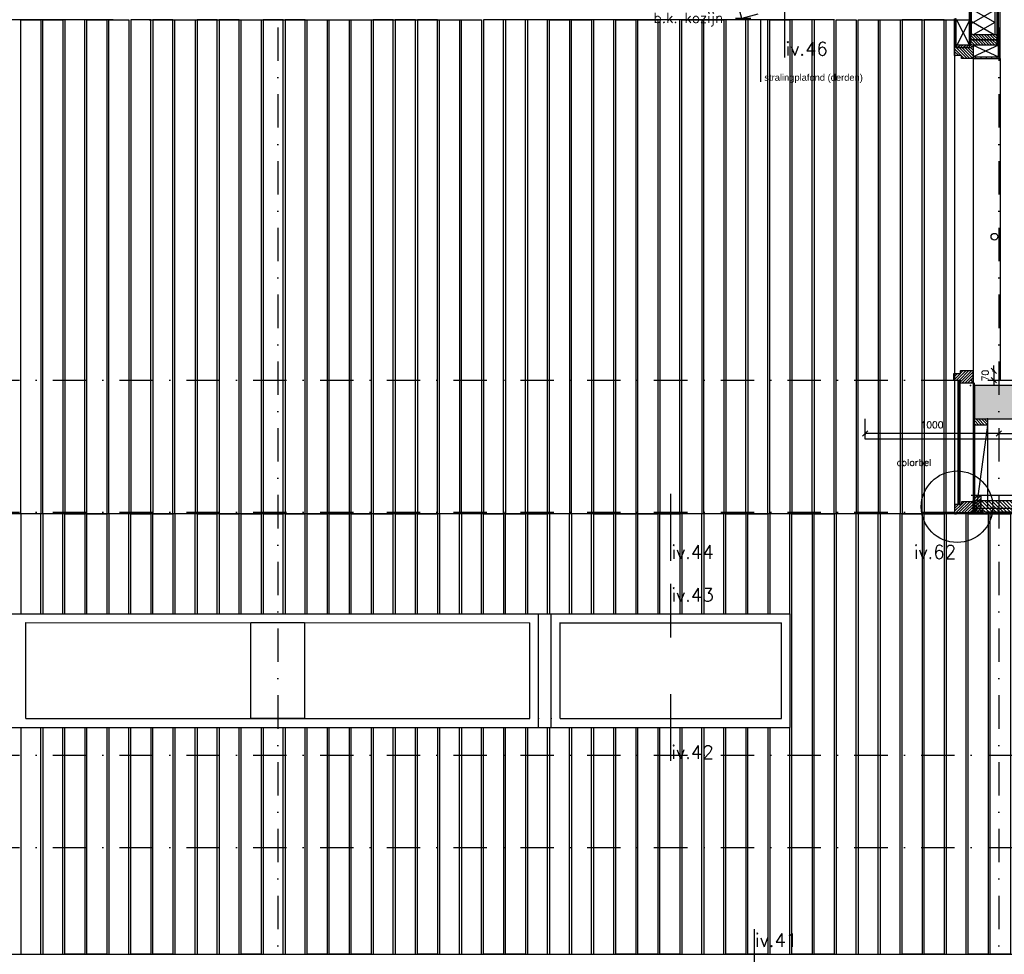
# Model space of a CAD drawing. Extents: x 0 to 317513, y 0 to 193913.
# Tile 70 of 105: x 202091 to 209463, y 153200 to 160199. Entities that reach past the tile are written whole.
import ezdxf

# ---------------------------------------------------------------- set-up
doc = ezdxf.new("R2010")
doc.units = 0
doc.header["$LTSCALE"] = 20
doc.header["$MEASUREMENT"] = 0
doc.header["$PDSIZE"] = -1
doc.linetypes.add('DASHDOT', pattern=[25, 12.5, -6.25, 0, -6.25])
doc.linetypes.add('DD1', pattern=[2.66667, 1.66667, -0.5, 0, -0.5])
doc.layers.get('0').update_dxf_attribs({"linetype": 'CONTINUOUS'})
doc.layers.get('DEFPOINTS').update_dxf_attribs({"linetype": 'CONTINUOUS'})
for name, color, linetype in [('_DETAILNUMMERS', 4, 'CONTINUOUS'), ('_DETAILNUMMERSTEKST', 4, 'CONTINUOUS'), ('A--01A1_ACEER', 1, 'CONTINUOUS'), ('A--A21--_F-23-', 9, 'CONTINUOUS'), ('A--A23--_F--3-', 9, 'CONTINUOUS'), ('A--A25--_F--3-', 9, 'CONTINUOUS'), ('A--A31--_F--3-', 9, 'CONTINUOUS'), ('A--A42--_F--3-', 9, 'CONTINUOUS'), ('A--A42--_F-23-', 9, 'CONTINUOUS'), ('A--L21--', 3, 'CONTINUOUS'), ('A--L21--_F-23-', 4, 'CONTINUOUS'), ('A--L22D1_BINNENWAND', 1, 'CONTINUOUS'), ('A--L22D2_BINNENWAND', 2, 'CONTINUOUS'), ('A--L22D3_BINNENWAND', 3, 'CONTINUOUS'), ('A--L23--', 7, 'CONTINUOUS'), ('A--L23--_F--3-', 7, 'CONTINUOUS'), ('A--L24A1_TRAPPEN', 1, 'CONTINUOUS'), ('A--L25--', 7, 'CONTINUOUS'), ('A--L25--_F-23-', 7, 'CONTINUOUS'), ('A--L28D1_KONSTRUKTIES', 1, 'CONTINUOUS'), ('A--L31--', 2, 'CONTINUOUS'), ('A--L31--_F--3-', 7, 'CONTINUOUS'), ('A--L31D1_BUITENKOZIJN', 1, 'CONTINUOUS'), ('A--L35D1_PLAFONDS', 1, 'CONTINUOUS'), ('A--L42--', 7, 'CONTINUOUS'), ('A--L42--_F--3-', 7, 'CONTINUOUS'), ('A--L42--_F-23-', 7, 'CONTINUOUS'), ('A--M$1A-_F123-', 1, 'CONTINUOUS'), ('A--M01A1_MAATVOERING', 1, 'CONTINUOUS'), ('A--M01B1_HOOGTE_MAATV', 1, 'CONTINUOUS'), ('A--T$1A-_F123_20', 1, 'CONTINUOUS'), ('A--T01A-25_TEKST', 2, 'CONTINUOUS'), ('A--T01B2_HOOGTE_MAATV', 2, 'CONTINUOUS'), ('A--T01B3_HOOGTE_MAATV', 3, 'CONTINUOUS'), ('KOZIJNEN', 2, 'CONTINUOUS'), ('RONDING', 8, 'CONTINUOUS'), ('STRAMIEN', 8, 'DD1'), ('X--LR---_CP', 7, 'CONTINUOUS')]:
    doc.layers.add(name, color=color, linetype=linetype)
doc.styles.add('EB1', font='ARIAL.TTF')
doc.styles.add('HIEMSTRA', font='romans.shx')
doc.styles.add('HOOGTEXT', font='ROMANS.shx', dxfattribs={"height": 2.5})
doc.dimstyles.get("Standard").update_dxf_attribs({"dimscale": 40, "dimtxt": 2.5, "dimasz": 2, "dimexe": 0.3, "dimexo": 0.3, "dimgap": 2, "dimtad": 1, "dimdec": 0, "dimzin": 0, "dimdsep": 46, "dimtxsty": 'HIEMSTRA', "dimblk1": 'OBLIQUE', "dimblk2": 'OBLIQUE', "dimsah": 1, "dimcen": 0.09, "dimdle": 0.3, "dimclrd": 1, "dimclre": 1, "dimclrt": 3, "dimadec": 0, "dimazin": 0, "dimtfac": 1, "dimtdec": 4, "dimtix": 1, "dimtmove": 2, "dimatfit": 3, "dimldrblk": 'OBLIQUE', "dimfxl": 0, "dimtvp": 625, "dimtolj": 1, "dimtzin": 0, "dimarcsym": 0})

# ---------------------------------------------------------------- blocks, each defined once
blk = doc.blocks.new('*U819')
at = {"layer": 'A--L23--_F--3-', "color": 2, "linetype": 'Continuous'}
blk.add_lwpolyline([(0, 0), (0, -20), (-4409.2, -20), (-4409.2, 0)], dxfattribs=at)
blk = doc.blocks.new('*U802')
at = {"layer": 'A--A42--_F--3-', "linetype": 'Continuous'}
h = blk.add_hatch(dxfattribs=at)
h.set_pattern_fill('ALFALINE', color=256, scale=40, angle=45, style=0)
h.set_pattern_definition([(90, (-216981.59, -156505.57), (-40, 7e-15), [])])
h.paths.add_polyline_path([(0, 0), (0, -6.3), (-7761.4, -6.3), (-7761.4, 0), (-7761.4, 6.2), (0, 6.2)])
at = {"layer": 'A--L42--_F--3-', "color": 3, "linetype": 'Continuous'}
for points in [[(0, 0), (0, 6.2), (-7761.4, 6.2), (-7761.4, 0)], [(0, 0), (0, -6.3), (-7761.4, -6.3), (-7761.4, 0)], [(0, 0), (0, -6.3), (-7761.4, -6.3), (-7761.4, 0)], [(0, 0), (0, -6.3), (-7761.4, -6.3), (-7761.4, 0)]]:
    blk.add_lwpolyline(points, dxfattribs=at)
blk = doc.blocks.new('Q020283-')
at = {"layer": 'A--A25--_F--3-'}
h = blk.add_hatch(dxfattribs=at)
h.set_pattern_fill('ALFALINE', color=256, scale=15, style=0, pattern_type=2)
h.set_pattern_definition([(45, (0, 0), (-10.6066, 10.6066), [])])
h.paths.add_polyline_path([(0, 0), (0, 96), (46, 96), (46, 0)])
at = {"layer": 'A--L25--_F-23-', "color": 2, "linetype": 'Continuous'}
blk.add_lwpolyline([(0, 0), (0, 96), (46, 96), (46, 0)], close=True, dxfattribs=at)
at = {"layer": 'X--LR---_CP'}
for p in [(0, 0), (0, 0), (46, 0)]:
    blk.add_point(p, dxfattribs=at)
blk = doc.blocks.new('HOOGTEP')
at = {"layer": 'A--M01A1_MAATVOERING'}
for p, q in [((0, 0), (0.62, 2.33)), ((0.62, 2.33), (8.79, 2.33)), ((-2.41, 0.65), (0, 0))]:
    blk.add_line(p, q, dxfattribs=at)
at = {"layer": 'A--M01B1_HOOGTE_MAATV'}
blk.add_line((-1.38, 0), (0.91, 0), dxfattribs=at)
at = {"layer": 'A--T01B2_HOOGTE_MAATV', "style": 'HOOGTEXT', "flags": 4}
blk.add_attdef('TEKST', (1.84, -0.67), '', height=1.5, dxfattribs=at)
at = {"layer": 'A--T01B3_HOOGTE_MAATV', "style": 'HOOGTEXT', "flags": 4}
blk.add_attdef('HOOGTE', (1.67, 3.82), '', height=1.75, dxfattribs=at)
blk = doc.blocks.new('_OBLIQUE')
at = {"color": 0, "linetype": 'ByBlock'}
blk.add_line((-0.5, -0.5), (0.5, 0.5), dxfattribs=at)
blk = doc.blocks.new('*D479')
at = {"layer": 'A--M$1A-_F123-', "color": 1, "lineweight": -2}
for p, q in [((208422.3, 157112.1), (208422.3, 157094.1)), ((209422.3, 157112.1), (209422.3, 157094.1)), ((209428.3, 157100.1), (208416.3, 157100.1))]:
    blk.add_line(p, q, dxfattribs=at)
at = {"layer": 'DEFPOINTS', "color": 0}
for p in [(208422.3, 157118.1), (209422.3, 157118.1), (208422.3, 157100.1)]:
    blk.add_point(p, dxfattribs=at)
at = {"layer": 'A--M$1A-_F123-', "color": 1, "lineweight": -2, "xscale": 40, "yscale": 40, "zscale": 40, "rotation": 180}
blk.add_blockref('_OBLIQUE', (208422.3, 157100.1), dxfattribs=at)
at = {"layer": 'A--M$1A-_F123-', "color": 1, "lineweight": -2, "xscale": 40, "yscale": 40, "zscale": 40}
blk.add_blockref('_OBLIQUE', (209422.3, 157100.1), dxfattribs=at)
at = {"layer": 'A--M$1A-_F123-', "color": 2, "insert": (208922.3, 157165.1), "char_height": 50, "attachment_point": 5, "style": 'HIEMSTRA'}
blk.add_mtext('\\A1;1000', dxfattribs=at)
blk = doc.blocks.new('*D480')
at = {"layer": 'A--M$1A-_F123-', "color": 1, "lineweight": -2}
for p, q in [((209422.3, 157112.1), (209422.3, 157094.1)), ((210422.3, 157112.1), (210422.3, 157094.1)), ((209416.3, 157100.1), (210428.3, 157100.1))]:
    blk.add_line(p, q, dxfattribs=at)
at = {"layer": 'DEFPOINTS', "color": 0}
for p in [(209422.3, 157118.1), (210422.3, 157118.1), (210422.3, 157100.1)]:
    blk.add_point(p, dxfattribs=at)
at = {"layer": 'A--M$1A-_F123-', "color": 1, "lineweight": -2, "xscale": 40, "yscale": 40, "zscale": 40, "rotation": 180}
blk.add_blockref('_OBLIQUE', (209422.3, 157100.1), dxfattribs=at)
at = {"layer": 'A--M$1A-_F123-', "color": 1, "lineweight": -2, "xscale": 40, "yscale": 40, "zscale": 40}
blk.add_blockref('_OBLIQUE', (210422.3, 157100.1), dxfattribs=at)
at = {"layer": 'A--M$1A-_F123-', "color": 2, "insert": (209922.3, 157165.1), "char_height": 50, "attachment_point": 5, "style": 'HIEMSTRA'}
blk.add_mtext('\\A1;1000', dxfattribs=at)
blk = doc.blocks.new('*U750')
at = {"layer": 'A--A42--_F-23-', "linetype": 'Continuous'}
h = blk.add_hatch(dxfattribs=at)
h.set_pattern_fill('ALFALINE', color=256, scale=40, style=0)
h.set_pattern_definition([(45, (-209414.277, -160008.877), (-28.284271, 28.284271), [])])
h.paths.add_polyline_path([(0, 0), (-5, 0), (-5, 4808.8), (0, 4808.8), (5, 4808.8), (5, 0)])
at = {"layer": 'A--L42--_F-23-', "color": 2, "linetype": 'Continuous'}
for points in [[(0, 0), (-5, 0), (-5, 4808.8), (0, 4808.8)], [(0, 0), (5, 0), (5, 4808.8), (0, 4808.8)]]:
    blk.add_lwpolyline(points, dxfattribs=at)
blk = doc.blocks.new('*U749')
at = {"layer": 'A--A42--_F-23-', "linetype": 'Continuous'}
h = blk.add_hatch(dxfattribs=at)
h.set_pattern_fill('ALFALINE', color=256, scale=40, style=0)
h.set_pattern_definition([(45, (-209208.322, -160008.877), (-28.284271, 28.284271), [])])
h.paths.add_polyline_path([(0, 0), (-5, 0), (-5, 4810.8), (0, 4810.8), (5, 4810.8), (5, 0)])
at = {"layer": 'A--L42--_F-23-', "color": 2, "linetype": 'Continuous'}
for points in [[(0, 0), (-5, 0), (-5, 4810.8), (0, 4810.8)], [(0, 0), (5, 0), (5, 4810.8), (0, 4810.8)]]:
    blk.add_lwpolyline(points, dxfattribs=at)
blk = doc.blocks.new('NH40_196')
at = {"layer": 'A--A25--_F--3-'}
h = blk.add_hatch(dxfattribs=at)
h.set_pattern_fill('ALFALINE', color=256, scale=15, style=0, pattern_type=2)
h.set_pattern_definition([(45, (-6, 0), (-10.6066, 10.6066), [])])
h.paths.add_polyline_path([(0, 0), (0, 196), (40, 196), (40, 0)])
at = {"layer": 'A--L25--_F-23-', "color": 2, "linetype": 'Continuous'}
blk.add_lwpolyline([(0, 0), (0, 196), (40, 196), (40, 0)], close=True, dxfattribs=at)
at = {"layer": 'X--LR---_CP'}
for p in [(0, 0), (0, 0), (40, 0)]:
    blk.add_point(p, dxfattribs=at)
blk = doc.blocks.new('*U748')
at = {"layer": 'A--A42--_F--3-', "linetype": 'Continuous'}
h = blk.add_hatch(dxfattribs=at)
h.set_pattern_fill('ALFALINE', color=256, scale=40, angle=45, style=0)
h.set_pattern_definition([(90, (-209425.527, -159915.57), (-40, 7e-15), [])])
h.paths.add_polyline_path([(0, 0), (6.2, -6.2), (6.2, 3936.2), (0, 3936.2), (-6.2, 3936.2), (-6.2, 6.2)])
at = {"layer": 'A--L42--_F--3-', "color": 3, "linetype": 'Continuous'}
for points in [[(-6.2, 6.2), (-6.2, 6.2), (-6.2, 3936.2), (0, 3936.2)], [(6.2, -6.2), (6.2, -6.2), (6.2, 3936.2), (0, 3936.2)], [(6.2, -6.2), (6.2, -6.2), (6.2, 3936.2), (0, 3936.2)], [(6.2, -6.2), (6.2, -6.2), (6.2, 3936.2), (0, 3936.2)]]:
    blk.add_lwpolyline(points, dxfattribs=at)
blk = doc.blocks.new('*U747')
at = {"layer": 'A--A42--_F--3-', "linetype": 'Continuous'}
h = blk.add_hatch(dxfattribs=at)
h.set_pattern_fill('ALFALINE', color=256, scale=40, angle=45, style=0)
h.set_pattern_definition([(90, (-209230.18, -159915.57), (-40, 7e-15), [])])
h.paths.add_polyline_path([(0, 0), (0, 6.2), (189.1, 6.2), (195.3, 0), (201.6, -6.2), (0, -6.2)])
at = {"layer": 'A--L42--_F--3-', "color": 3, "linetype": 'Continuous'}
for points in [[(0, 0), (0, 6.2), (189.1, 6.2), (189.1, 6.2)], [(0, 0), (0, 6.2), (189.1, 6.2), (189.1, 6.2)], [(0, 0), (0, 6.2), (189.1, 6.2), (189.1, 6.2)], [(0, 0), (0, -6.2), (201.6, -6.2), (201.6, -6.2)]]:
    blk.add_lwpolyline(points, dxfattribs=at)
blk = doc.blocks.new('*U746')
at = {"layer": 'A--A42--_F--3-', "linetype": 'Continuous'}
h = blk.add_hatch(dxfattribs=at)
h.set_pattern_fill('ALFALINE', color=256, scale=40, angle=45, style=0)
h.set_pattern_definition([(90, (-209097.43, -159999.32), (-40, 7e-15), [])])
h.paths.add_polyline_path([(0, 0), (-6.2, 0), (-6.2, 206.3), (0, 206.3), (6.2, 206.3), (6.2, 0)])
at = {"layer": 'A--L42--_F--3-', "color": 3, "linetype": 'Continuous'}
for points in [[(0, 0), (-6.2, 0), (-6.2, 206.3), (0, 206.3)], [(0, 0), (-6.2, 0), (-6.2, 206.3), (0, 206.3)], [(0, 0), (-6.2, 0), (-6.2, 206.3), (0, 206.3)], [(0, 0), (6.2, 0), (6.2, 206.3), (0, 206.3)]]:
    blk.add_lwpolyline(points, dxfattribs=at)
blk = doc.blocks.new('*U727')
at = {"layer": 'A--A42--_F--3-', "linetype": 'Continuous'}
h = blk.add_hatch(dxfattribs=at)
h.set_pattern_fill('ALFALINE', color=256, scale=4, angle=225, style=0)
h.set_pattern_definition([(270, (0, 0), (4, -9e-16), [])])
h.paths.add_polyline_path([(0, 0), (-7.5, 0), (-7.5, 932), (0, 932), (7.5, 932), (7.5, 0)])
at = {"layer": 'A--L42--_F--3-', "color": 3, "linetype": 'Continuous'}
for points in [[(0, 0), (-7.5, 0), (-7.5, 932), (0, 932)], [(0, 0), (7.5, 0), (7.5, 932), (0, 932)]]:
    blk.add_lwpolyline(points, dxfattribs=at)
blk = doc.blocks.new('*D421')
at = {"layer": 'A--M$1A-_F123-', "color": 1, "lineweight": -2}
for p, q in [((209374, 157569.3), (209391.9, 157569.3)), ((209385.9, 157569.3), (209385.9, 157609.3)), ((209385.9, 157569.3), (209385.9, 157499.3)), ((209374, 157499.3), (209391.9, 157499.3)), ((209385.9, 157499.3), (209385.9, 157459.3))]:
    blk.add_line(p, q, dxfattribs=at)
at = {"layer": 'DEFPOINTS', "color": 0}
for p in [(209368, 157569.3), (209368, 157499.3), (209385.9, 157499.3)]:
    blk.add_point(p, dxfattribs=at)
at = {"layer": 'A--M$1A-_F123-', "color": 1, "lineweight": -2, "xscale": 40, "yscale": 40, "zscale": 40}
for p, rotation in [((209385.9, 157569.3), 270), ((209385.9, 157499.3), 90)]:
    blk.add_blockref('_OBLIQUE', p, dxfattribs=dict(at, rotation=rotation))
at = {"layer": 'A--M$1A-_F123-', "color": 2, "insert": (209320.9, 157534.3), "char_height": 50, "attachment_point": 5, "rotation": 90, "style": 'HIEMSTRA'}
blk.add_mtext('\\A1;70', dxfattribs=at)

msp = doc.modelspace()

# ---------------------------------------------------------------- hatches: boundary and pattern name
at = {"layer": 'A--01A1_ACEER', "linetype": 'Continuous'}
h = msp.add_hatch(dxfattribs=at)
h.set_pattern_fill('ANSI31', color=256, scale=150, style=0)
h.set_pattern_definition([(135, (375924.08, 61903.424), (13.2582521, 13.2582521), [])])
h.paths.add_polyline_path([(216981.6, 156499.3), (209230.2, 156499.3), (209230.2, 156599.3), (216981.6, 156599.3)])
at = {"layer": 'A--A21--_F-23-'}
h = msp.add_hatch(dxfattribs=at)
h.set_pattern_fill('ALFAISO', color=256, scale=80, angle=270, style=0, pattern_type=2)
h.set_pattern_definition([(150, (321630.194, 264518.205), (-40, -69.282032), []), (210, (321630.194, 264518.205), (40, -69.282032), [])])
h.paths.add_polyline_path([(209213.8, 160088.9), (209393.8, 160088.9), (209393.8, 160955.2), (209213.8, 160955.2)])
at = {"layer": 'A--A23--_F--3-'}
h = msp.add_hatch(dxfattribs=at)
h.set_pattern_fill('ALFABET', color=256, scale=20, angle=1, style=0, pattern_type=2)
h.set_pattern_definition([(46, (155667.74, 61703.42), (-86.32078, 83.359), []), (51, (155667.74, 61703.42), (143.64922, -10.04493), [15, -165]), (356, (155667.74, 61703.42), (-30.37155, 149.9312), [12, -132]), (101.4514, (155679.71, 61702.59), (113.27778, 139.88618), [12.74804, -140.22842]), (47.1842, (155667.04, 61743.42), (213.99344, -29.37358), [22.5, -247.5]), (97.6356, (155684.88, 61740.97), (183.50393, 198.05632), [19.12206, -210.3426]), (352.1842, (155667.04, 61743.42), (183.50378, 198.05647), [18, -198]), (22, (155687.21, 61733.77), (120.76856, -78.42802), [15, -165]), (327, (155687.21, 61733.77), (46.12453, 145.8572), [12, -132]), (72.4514, (155697.28, 61727.23), (166.89315, 67.42906), [12.74804, -140.22842]), (38.5, (155667.74, 61703.424), (1.26964, 66.611074), [0, -130.4, 0, -134, 0, -132.5]), (8.5, (155667.74, 61703.424), (51.229207, 79.788568), [0, -76.4, 0, -127.4, 0, -50.5]), (328.5, (155623.15, 61702.645), (106.826954, -2.64699), [0, -50, 0, -156, 0, -207]), (318.5, (155603.15, 61702.3), (116.270055, 22.05355), [0, -65, 0, -103.6, 0, -147]), (318.5, (155603.15, 61702.3), (116.270055, 22.05355), [0, -65, 0, -103.6, 0, -147])])
h.paths.add_polyline_path([(209240.2, 157209.3), (234483.3, 157209.3), (234483.2, 157459.3), (209240.2, 157459.3)])
at = {"layer": 'A--A25--_F--3-'}
h = msp.add_hatch(dxfattribs=at)
h.set_pattern_fill('ALFALINE', color=256, scale=15, angle=-90, style=0, pattern_type=2)
h.set_pattern_definition([(225, (209215.179, 160431.322), (-10.6066, 10.6066), [])])
h.paths.add_polyline_path([(209202.7, 160008.9), (209106.2, 160008.9), (209106.2, 159990.3), (209202.7, 159990.3)])
h = msp.add_hatch(dxfattribs=at)
h.set_pattern_fill('ALFALINE', color=256, scale=15, angle=-90, style=0, pattern_type=2)
h.set_pattern_definition([(45, (215845.412, 156861.822), (10.606602, -10.606602), [])])
h.paths.add_polyline_path([(209240.2, 156511.8), (209299.2, 156511.8), (209299.2, 156539.8), (209240.2, 156539.8)])
at = {"layer": 'A--A31--_F--3-'}
h = msp.add_hatch(dxfattribs=at)
h.set_pattern_fill('ALFALINE', color=256, scale=15, style=0, pattern_type=2)
h.set_pattern_definition([(135, (209230.179, 160394.322), (10.6066, 10.6066), [])])
h.paths.add_polyline_path([(209093.3, 159930.3), (209091.2, 159932.4), (209091.2, 159990.3), (209091.2, 159999.3), (209106.2, 159999.3), (209106.2, 159990.3), (209215.2, 159990.3), (209215.2, 159999.3), (209230.2, 159999.3), (209230.2, 159926.3), (209230.2, 159910.3), (209229.2, 159909.3), (209143.2, 159909.3), (209142.2, 159910.3), (209142.2, 159918.3), (209142.2, 159929.6), (209141.5, 159930.3)])
h = msp.add_hatch(dxfattribs=at)
h.set_pattern_fill('ALFALINE', color=256, scale=15, style=0, pattern_type=2)
h.set_pattern_definition([(225, (209221.179, 158655.322), (10.6066, -10.6066), [])])
h.paths.add_polyline_path([(209084.3, 157548.3), (209082.2, 157546.2), (209082.2, 157500.3), (209091.1, 157500.3), (209097.6, 157500.3), (209114.3, 157500.3), (209133.2, 157500.3), (209133.2, 157479.3), (209231.2, 157479.3), (209231.2, 157552.3), (209231.2, 157568.3), (209230.2, 157569.3), (209134.2, 157569.3), (209133.2, 157568.3), (209133.2, 157560.3), (209133.2, 157549), (209132.5, 157548.3)])
h = msp.add_hatch(dxfattribs=at)
h.set_pattern_fill('ALFALINE', color=256, scale=15, style=0, pattern_type=2)
h.set_pattern_definition([(225, (209230.179, 157675.322), (10.6066, -10.6066), [])])
h.paths.add_polyline_path([(209093.3, 156568.3), (209091.2, 156566.2), (209091.2, 156508.3), (209091.2, 156499.3), (209106.2, 156499.3), (209106.2, 156508.3), (209225.2, 156508.3), (209225.2, 156499.3), (209240.2, 156499.3), (209240.2, 156572.3), (209240.2, 156588.3), (209239.2, 156589.3), (209143.2, 156589.3), (209142.2, 156588.3), (209142.2, 156580.3), (209142.2, 156569), (209141.5, 156568.3)])

# ---------------------------------------------------------------- linework, layer by layer
at = {"layer": '_DETAILNUMMERS'}
for p, q in [((207818.2, 160416.6), (207818.2, 159915.6)), ((206963.5, 156647.6), (206963.5, 156146.6)), ((206963.5, 155974.7), (206963.5, 155573.7)), ((206963.2, 155149.4), (206963.2, 154648.4)), ((207589.1, 153389.7), (207589.1, 152988.7))]:
    msp.add_line(p, q, dxfattribs=at)
msp.add_circle((209109.2, 156552), 267.8, dxfattribs=at)
at = {"layer": 'A--01A1_ACEER'}
for p, q in [((209091.2, 160199.3), (209091.2, 156543.1)), ((209203.3, 160193.8), (209106.2, 160004.1)), ((209107.3, 160193.8), (209202.7, 160008.9)), ((209419.3, 160008.9), (209230.2, 159921.8)), ((209230.2, 160008.9), (209419.3, 159921.8)), ((209230.2, 159915.1), (209230.2, 156587.3)), ((209431.8, 159909.3), (209431.8, 157499.3))]:
    msp.add_line(p, q, dxfattribs=at)
msp.add_lwpolyline([(209230.2, 159921.8), (209419.3, 159921.8), (209419.3, 160008.9), (209230.2, 160008.9)], close=True, dxfattribs=at)
at = {"layer": 'A--L21--'}
msp.add_lwpolyline([(209213.8, 160088.9), (209393.8, 160088.9), (209393.8, 160955.2), (209213.8, 160955.2)], close=True, dxfattribs=at)
at = {"layer": 'A--L21--_F-23-', "linetype": 'Continuous'}
msp.add_lwpolyline([(209240.2, 157209.3), (234483.3, 157209.3), (234483.2, 157459.3), (209240.2, 157459.3)], close=True, dxfattribs=at)
at = {"layer": 'A--L22D1_BINNENWAND'}
for p, q in [((209028.3, 160199.3), (209197.6, 160199.3)), ((209028.3, 156499.3), (209028.3, 160199.3)), ((209178.3, 156499.3), (209028.3, 156499.3))]:
    msp.add_line(p, q, dxfattribs=at)
for points in [[(202098.3, 160199.3), (202248.3, 160199.3), (202248.3, 156499.3), (202098.3, 156499.3)], [(202263.3, 160199.3), (202413.3, 160199.3), (202413.3, 156499.3), (202263.3, 156499.3)], [(202578.3, 160199.3), (202428.3, 160199.3), (202428.3, 156499.3), (202578.3, 156499.3)], [(202593.3, 160199.3), (202743.3, 160199.3), (202743.3, 156499.3), (202593.3, 156499.3)], [(202758.3, 160199.3), (202908.3, 160199.3), (202908.3, 156499.3), (202758.3, 156499.3)], [(203073.3, 160199.3), (202923.3, 160199.3), (202923.3, 156499.3), (203073.3, 156499.3)], [(203238.3, 160199.3), (203088.3, 160199.3), (203088.3, 156499.3), (203238.3, 156499.3)], [(203253.3, 160199.3), (203403.3, 160199.3), (203403.3, 156499.3), (203253.3, 156499.3)], [(203568.3, 160199.3), (203418.3, 160199.3), (203418.3, 156499.3), (203568.3, 156499.3)], [(203733.3, 160199.3), (203583.3, 160199.3), (203583.3, 156499.3), (203733.3, 156499.3)], [(203748.3, 160199.3), (203898.3, 160199.3), (203898.3, 156499.3), (203748.3, 156499.3)], [(204063.3, 160199.3), (203913.3, 160199.3), (203913.3, 156499.3), (204063.3, 156499.3)], [(204228.3, 160199.3), (204078.3, 160199.3), (204078.3, 156499.3), (204228.3, 156499.3)], [(204243.3, 160199.3), (204393.3, 160199.3), (204393.3, 156499.3), (204243.3, 156499.3)], [(204408.3, 160199.3), (204558.3, 160199.3), (204558.3, 156499.3), (204408.3, 156499.3)], [(204573.3, 160199.3), (204723.3, 160199.3), (204723.3, 156499.3), (204573.3, 156499.3)], [(204888.3, 160199.3), (204738.3, 160199.3), (204738.3, 156499.3), (204888.3, 156499.3)], [(205053.3, 160199.3), (204903.3, 160199.3), (204903.3, 156499.3), (205053.3, 156499.3)], [(205218.3, 160199.3), (205068.3, 160199.3), (205068.3, 156499.3), (205218.3, 156499.3)], [(205233.3, 160199.3), (205383.3, 160199.3), (205383.3, 156499.3), (205233.3, 156499.3)], [(205398.3, 160199.3), (205548.3, 160199.3), (205548.3, 156499.3), (205398.3, 156499.3)], [(205713.3, 160199.3), (205563.3, 160199.3), (205563.3, 156499.3), (205713.3, 156499.3)], [(205878.3, 160199.3), (205728.3, 160199.3), (205728.3, 156499.3), (205878.3, 156499.3)], [(206043.3, 160199.3), (205893.3, 160199.3), (205893.3, 156499.3), (206043.3, 156499.3)], [(206058.3, 160199.3), (206208.3, 160199.3), (206208.3, 156499.3), (206058.3, 156499.3)], [(206223.3, 160199.3), (206373.3, 160199.3), (206373.3, 156499.3), (206223.3, 156499.3)], [(206538.3, 160199.3), (206388.3, 160199.3), (206388.3, 156499.3), (206538.3, 156499.3)], [(206553.3, 160199.3), (206703.3, 160199.3), (206703.3, 156499.3), (206553.3, 156499.3)], [(206718.3, 160199.3), (206868.3, 160199.3), (206868.3, 156499.3), (206718.3, 156499.3)], [(207033.3, 160199.3), (206883.3, 160199.3), (206883.3, 156499.3), (207033.3, 156499.3)], [(207048.3, 160199.3), (207198.3, 160199.3), (207198.3, 156499.3), (207048.3, 156499.3)], [(207213.3, 160199.3), (207363.3, 160199.3), (207363.3, 156499.3), (207213.3, 156499.3)], [(207528.3, 160199.3), (207378.3, 160199.3), (207378.3, 156499.3), (207528.3, 156499.3)], [(207693.3, 160199.3), (207543.3, 160199.3), (207543.3, 156499.3), (207693.3, 156499.3)], [(207708.3, 160199.3), (207858.3, 160199.3), (207858.3, 156499.3), (207708.3, 156499.3)], [(208023.3, 160199.3), (207873.3, 160199.3), (207873.3, 156499.3), (208023.3, 156499.3)], [(208188.3, 160199.3), (208038.3, 160199.3), (208038.3, 156499.3), (208188.3, 156499.3)], [(208203.3, 160199.3), (208353.3, 160199.3), (208353.3, 156499.3), (208203.3, 156499.3)], [(208368.3, 160199.3), (208518.3, 160199.3), (208518.3, 156499.3), (208368.3, 156499.3)], [(208533.3, 160199.3), (208683.3, 160199.3), (208683.3, 156499.3), (208533.3, 156499.3)], [(208848.3, 160199.3), (208698.3, 160199.3), (208698.3, 156499.3), (208848.3, 156499.3)], [(209013.3, 160199.3), (208863.3, 160199.3), (208863.3, 156499.3), (209013.3, 156499.3)], [(208188.3, 153200.7), (208038.3, 153200.7), (208038.3, 156499.3), (208188.3, 156499.3)], [(208203.3, 153200.7), (208353.3, 153200.7), (208353.3, 156499.3), (208203.3, 156499.3)], [(208368.3, 153200.7), (208518.3, 153200.7), (208518.3, 156499.3), (208368.3, 156499.3)], [(208533.3, 153200.7), (208683.3, 153200.7), (208683.3, 156499.3), (208533.3, 156499.3)], [(208848.3, 153200.7), (208698.3, 153200.7), (208698.3, 156499.3), (208848.3, 156499.3)], [(209013.3, 153200.7), (208863.3, 153200.7), (208863.3, 156499.3), (209013.3, 156499.3)], [(209028.3, 153200.7), (209178.3, 153200.7), (209178.3, 156499.3), (209028.3, 156499.3)], [(209343.3, 153200.7), (209193.3, 153200.7), (209193.3, 156499.3), (209343.3, 156499.3)], [(209508.3, 153200.7), (209358.3, 153200.7), (209358.3, 156499.3), (209508.3, 156499.3)]]:
    msp.add_lwpolyline(points, close=True, dxfattribs=at)
for points in [[(202248.3, 155751.3), (202248.3, 156499.3), (202098.3, 156499.3), (202098.3, 155751.3)], [(202413.3, 155751.2), (202413.3, 156499.3), (202263.3, 156499.3), (202263.3, 155751.2)], [(202428.3, 155751.2), (202428.3, 156499.3), (202578.3, 156499.3), (202578.3, 155751.2)], [(202593.3, 155751.2), (202593.3, 156499.3), (202743.3, 156499.3), (202743.3, 155751.1)], [(202908.3, 155751.1), (202908.3, 156499.3), (202758.3, 156499.3), (202758.3, 155751.1)], [(202923.3, 155751.1), (202923.3, 156499.3), (203073.3, 156499.3), (203073.3, 155751.1)], [(203088.3, 155751.1), (203088.3, 156499.3), (203238.3, 156499.3), (203238.3, 155751)], [(203403.3, 155751), (203403.3, 156499.3), (203253.3, 156499.3), (203253.3, 155751)], [(203568.3, 155751), (203568.3, 156499.3), (203418.3, 156499.3), (203418.3, 155751)], [(203733.3, 155750.9), (203733.3, 156499.3), (203583.3, 156499.3), (203583.3, 155751)], [(203748.3, 155750.9), (203748.3, 156499.3), (203898.3, 156499.3), (203898.3, 155750.9)], [(204063.3, 155750.9), (204063.3, 156499.3), (203913.3, 156499.3), (203913.3, 155750.9)], [(204228.3, 155750.8), (204228.3, 156499.3), (204078.3, 156499.3), (204078.3, 155750.9)], [(204243.3, 155750.8), (204243.3, 156499.3), (204393.3, 156499.3), (204393.3, 155750.8)], [(204408.3, 155750.8), (204408.3, 156499.3), (204558.3, 156499.3), (204558.3, 155750.8)], [(204573.3, 155750.8), (204573.3, 156499.3), (204723.3, 156499.3), (204723.3, 155750.7)], [(204888.3, 155750.7), (204888.3, 156499.3), (204738.3, 156499.3), (204738.3, 155750.7)], [(205053.3, 155750.7), (205053.3, 156499.3), (204903.3, 156499.3), (204903.3, 155750.7)], [(205068.3, 155750.6), (205068.3, 156499.3), (205218.3, 156499.3), (205218.3, 155750.6)], [(205383.3, 155750.6), (205383.3, 156499.3), (205233.3, 156499.3), (205233.3, 155750.6)], [(205548.3, 155750.5), (205548.3, 156499.3), (205398.3, 156499.3), (205398.3, 155750.6)], [(205563.3, 155750.5), (205563.3, 156499.3), (205713.3, 156499.3), (205713.3, 155750.5)], [(205728.3, 155750.5), (205728.3, 156499.3), (205878.3, 156499.3), (205878.3, 155750.5)], [(206043.3, 155750.4), (206043.3, 156499.3), (205893.3, 156499.3), (205893.3, 155750.5)], [(206208.3, 155750.4), (206208.3, 156499.3), (206058.3, 156499.3), (206058.3, 155750.4)], [(206373.3, 155750.4), (206373.3, 156499.3), (206223.3, 156499.3), (206223.3, 155750.4)], [(206538.3, 155750.3), (206538.3, 156499.3), (206388.3, 156499.3), (206388.3, 155750.4)], [(206553.3, 155750.3), (206553.3, 156499.3), (206703.3, 156499.3), (206703.3, 155750.3)], [(206718.3, 155750.3), (206718.3, 156499.3), (206868.3, 156499.3), (206868.3, 155750.3)], [(206883.3, 155750.3), (206883.3, 156499.3), (207033.3, 156499.3), (207033.3, 155750.2)], [(207198.3, 155750.2), (207198.3, 156499.3), (207048.3, 156499.3), (207048.3, 155750.2)], [(207363.3, 155750.2), (207363.3, 156499.3), (207213.3, 156499.3), (207213.3, 155750.2)], [(207378.3, 155750.2), (207378.3, 156499.3), (207528.3, 156499.3), (207528.3, 155750.1)], [(207543.3, 155750.1), (207543.3, 156499.3), (207693.3, 156499.3), (207693.3, 155750.1)], [(207858.3, 155750.1), (207858.3, 156499.3), (207708.3, 156499.3), (207708.3, 155750.1)], [(207873.3, 154898.6), (207873.3, 156499.3), (208023.3, 156499.3), (208023.3, 153200.7), (207873.3, 153200.7), (207873.3, 154898.6)], [(202098.3, 154899.8), (202098.3, 153200.7), (202248.3, 153200.7), (202248.3, 154899.8)], [(202263.3, 154899.8), (202263.3, 153200.7), (202413.3, 153200.7), (202413.3, 154899.8)], [(202578.3, 154899.7), (202578.3, 153200.7), (202428.3, 153200.7), (202428.3, 154899.8)], [(202743.3, 154899.7), (202743.3, 153200.7), (202593.3, 153200.7), (202593.3, 154899.7)], [(202758.3, 154899.7), (202758.3, 153200.7), (202908.3, 153200.7), (202908.3, 154899.7)], [(203073.3, 154899.6), (203073.3, 153200.7), (202923.3, 153200.7), (202923.3, 154899.7)], [(203238.3, 154899.6), (203238.3, 153200.7), (203088.3, 153200.7), (203088.3, 154899.6)], [(203253.3, 154899.6), (203253.3, 153200.7), (203403.3, 153200.7), (203403.3, 154899.6)], [(203418.3, 154899.6), (203418.3, 153200.7), (203568.3, 153200.7), (203568.3, 154899.5)], [(203583.3, 154899.5), (203583.3, 153200.7), (203733.3, 153200.7), (203733.3, 154899.5)], [(203898.3, 154899.5), (203898.3, 153200.7), (203748.3, 153200.7), (203748.3, 154899.5)], [(203913.3, 154899.5), (203913.3, 153200.7), (204063.3, 153200.7), (204063.3, 154899.4)], [(204078.3, 154899.4), (204078.3, 153200.7), (204228.3, 153200.7), (204228.3, 154899.4)], [(204393.3, 154899.4), (204393.3, 153200.7), (204243.3, 153200.7), (204243.3, 154899.4)], [(204558.3, 154899.3), (204558.3, 153200.7), (204408.3, 153200.7), (204408.3, 154899.4)], [(204723.3, 154899.3), (204723.3, 153200.7), (204573.3, 153200.7), (204573.3, 154899.3)], [(204738.3, 154899.3), (204738.3, 153200.7), (204888.3, 153200.7), (204888.3, 154899.3)], [(204903.3, 154899.3), (204903.3, 153200.7), (205053.3, 153200.7), (205053.3, 154899.2)], [(205218.3, 154899.2), (205218.3, 153200.7), (205068.3, 153200.7), (205068.3, 154899.2)], [(205233.3, 154899.2), (205233.3, 153200.7), (205383.3, 153200.7), (205383.3, 154899.2)], [(205398.3, 154899.1), (205398.3, 153200.7), (205548.3, 153200.7), (205548.3, 154899.1)], [(205713.3, 154899.1), (205713.3, 153200.7), (205563.3, 153200.7), (205563.3, 154899.1)], [(205878.3, 154899), (205878.3, 153200.7), (205728.3, 153200.7), (205728.3, 154899.1)], [(205893.3, 154899), (205893.3, 153200.7), (206043.3, 153200.7), (206043.3, 154899)], [(206058.3, 154899), (206058.3, 153200.7), (206208.3, 153200.7), (206208.3, 154899)], [(206223.3, 154899), (206223.3, 153200.7), (206373.3, 153200.7), (206373.3, 154898.9)], [(206388.3, 154898.9), (206388.3, 153200.7), (206538.3, 153200.7), (206538.3, 154898.9)], [(206703.3, 154898.9), (206703.3, 153200.7), (206553.3, 153200.7), (206553.3, 154898.9)], [(206868.3, 154898.8), (206868.3, 153200.7), (206718.3, 153200.7), (206718.3, 154898.9)], [(207033.3, 154898.8), (207033.3, 153200.7), (206883.3, 153200.7), (206883.3, 154898.8)], [(207048.3, 154898.8), (207048.3, 153200.7), (207198.3, 153200.7), (207198.3, 154898.8)], [(207213.3, 154898.8), (207213.3, 153200.7), (207363.3, 153200.7), (207363.3, 154898.7)], [(207528.3, 154898.7), (207528.3, 153200.7), (207378.3, 153200.7), (207378.3, 154898.7)], [(207693.3, 154898.7), (207693.3, 153200.7), (207543.3, 153200.7), (207543.3, 154898.7)], [(207708.3, 154898.7), (207708.3, 153200.7), (207858.3, 153200.7), (207858.3, 154898.6)]]:
    msp.add_lwpolyline(points, dxfattribs=at)
at = {"layer": 'A--L22D2_BINNENWAND'}
msp.add_line((216885.7, 156499.3), (209181.2, 156499.3), dxfattribs=at)
at = {"layer": 'A--L22D3_BINNENWAND'}
for p, q in [((209170.7, 156499.3), (194536.9, 156499.3)), ((194342.9, 153201.8), (216887.7, 153200.7))]:
    msp.add_line(p, q, dxfattribs=at)
at = {"layer": 'A--L24A1_TRAPPEN'}
msp.add_circle((209388.8, 158574.3), 25, dxfattribs=at)
at = {"layer": 'A--L25--_F-23-', "color": 2, "linetype": 'Continuous'}
for points in [[(209202.7, 160008.9), (209106.2, 160008.9), (209106.2, 159990.3), (209202.7, 159990.3)], [(209240.2, 156511.8), (209299.2, 156511.8), (209299.2, 156539.8), (209240.2, 156539.8)]]:
    msp.add_lwpolyline(points, close=True, dxfattribs=at)
at = {"layer": 'A--L28D1_KONSTRUKTIES'}
msp.add_lwpolyline([(210422.3, 157209.3), (210422.3, 157059.3), (208422.3, 157059.3), (208422.3, 157209.3)], dxfattribs=at)
at = {"layer": 'A--L31--'}
for p, q in [((202791.6, 160199.3), (200315.6, 160199.3)), ((203059.6, 160199.3), (205535.6, 160199.3)), ((208191.6, 160199.3), (205715.6, 160199.3)), ((208459.6, 160199.3), (209159.4, 160199.3))]:
    msp.add_line(p, q, dxfattribs=at)
at = {"layer": 'A--L31--_F--3-', "color": 2, "linetype": 'Continuous'}
for points in [[(209093.3, 159930.3), (209091.2, 159932.4), (209091.2, 159990.3), (209091.2, 159999.3), (209106.2, 159999.3), (209106.2, 159999.3), (209106.2, 159990.3), (209215.2, 159990.3), (209215.2, 159999.3), (209230.2, 159999.3), (209230.2, 159926.3), (209230.2, 159910.3), (209229.2, 159909.3), (209143.2, 159909.3), (209142.2, 159910.3), (209142.2, 159918.3), (209142.2, 159929.6), (209141.5, 159930.3)], [(209084.3, 157548.3), (209082.2, 157546.2), (209082.2, 157500.3), (209091.1, 157500.3), (209097.6, 157500.3), (209097.6, 157500.3), (209114.3, 157500.3), (209133.2, 157500.3), (209133.2, 157479.3), (209231.2, 157479.3), (209231.2, 157552.3), (209231.2, 157568.3), (209230.2, 157569.3), (209134.2, 157569.3), (209133.2, 157568.3), (209133.2, 157560.3), (209133.2, 157549), (209132.5, 157548.3)], [(209093.3, 156568.3), (209091.2, 156566.2), (209091.2, 156508.3), (209091.2, 156499.3), (209106.2, 156499.3), (209106.2, 156499.3), (209106.2, 156508.3), (209225.2, 156508.3), (209225.2, 156499.3), (209240.2, 156499.3), (209240.2, 156572.3), (209240.2, 156588.3), (209239.2, 156589.3), (209143.2, 156589.3), (209142.2, 156588.3), (209142.2, 156580.3), (209142.2, 156569), (209141.5, 156568.3)]]:
    msp.add_lwpolyline(points, close=True, dxfattribs=at)
at = {"layer": 'A--L31D1_BUITENKOZIJN'}
for p, q in [((207638.6, 160199.3), (207638.6, 159734)), ((209240.2, 157163.3), (209240.2, 156539.8)), ((209336.2, 157163.3), (209252.7, 156539.8)), ((209336.2, 157163.3), (209336.2, 156539.8)), ((216935.6, 156635.8), (209214.5, 156635.8)), ((216935.6, 156539.8), (209214.5, 156539.8))]:
    msp.add_line(p, q, dxfattribs=at)
at = {"layer": 'A--L35D1_PLAFONDS', "linetype": 'Continuous'}
msp.add_lwpolyline([(216981.6, 156499.3), (209230.2, 156499.3), (209230.2, 156599.3), (216981.6, 156599.3)], close=True, dxfattribs=at)
at = {"layer": 'KOZIJNEN'}
for p, q in [((200118.3, 155751.6), (207859.2, 155750)), ((205976.3, 154902.5), (205976.1, 155751.9)), ((206070.3, 154902.6), (206070.1, 155751.9)), ((207859.2, 154898.6), (207859.2, 155750)), ((202135.4, 154966.8), (202135.5, 155684.9)), ((202135.5, 155684.9), (205909.2, 155683.6)), ((205909.3, 154966), (205909.2, 155683.6)), ((206137.1, 155683.5), (207793.6, 155683)), ((206137.3, 154966.9), (206137.2, 155684.9)), ((207793.6, 154966), (207793.6, 155683)), ((207859.2, 155683), (207859.4, 155683)), ((207859.2, 155683), (207859.4, 155683)), ((200118.3, 154900.2), (207859.2, 154898.6)), ((202135.4, 154966.8), (205909.3, 154966)), ((206136.9, 154966), (207793.6, 154966))]:
    msp.add_line(p, q, dxfattribs=at)
for p in [(205976.3, 154966.8), (206069.9, 154966)]:
    msp.add_point(p, dxfattribs=at)
at = {"layer": 'RONDING'}
msp.add_lwpolyline([(203822.2, 155684.7), (204222.1, 155684.6), (204222.3, 154966), (203822.4, 154966)], close=True, dxfattribs=at)
at = {"layer": 'STRAMIEN', "linetype": 'DASHDOT'}
for p, q in [((204022.3, 168142.5), (204022.3, 148770)), ((209422.3, 168142.5), (209422.3, 148770)), ((150828.6, 157499.3), (241970.6, 157499.3)), ((150828.6, 156511.3), (241970.6, 156511.3)), ((150828.6, 154692.5), (241970.6, 154692.5)), ((150828.6, 153999.3), (241970.6, 153999.3))]:
    msp.add_line(p, q, dxfattribs=at)
at = {"layer": 'X--LR---_CP'}
msp.add_point((209208.9, 157459.3), dxfattribs=at)

# ---------------------------------------------------------------- block references
ref = msp.add_blockref('HOOGTEP', (207497, 160208.8), dxfattribs=dict(xscale=-50, yscale=50, zscale=50))
ref.add_attrib('TEKST', 'b.k. kozijn', (206837.2, 160175.3), dxfattribs={"layer": 'A--T01B2_HOOGTE_MAATV', "height": 75, "style": 'HOOGTEXT', "flags": 4})
ref.add_attrib('HOOGTE', '9550+P', (206909.2, 160399.8), dxfattribs={"layer": 'A--T01B3_HOOGTE_MAATV', "height": 87.5, "style": 'HOOGTEXT', "flags": 4})
at = {"layer": 'A--L23--'}
msp.add_blockref('*U819', (213649.4, 157479.3), dxfattribs=at)
at = {"layer": 'A--L25--', "rotation": 90}
for name, p in [('NH40_196', (209409.3, 160048.9)), ('NH40_196', (209409.3, 160008.9)), ('Q020283-', (209336.2, 157163.3))]:
    msp.add_blockref(name, p, dxfattribs=at)
at = {"layer": 'A--L25--'}
msp.add_blockref('Q020283-', (209240.2, 156539.8), dxfattribs=at)
at = {"layer": 'A--L42--'}
for name, p in [('*U749', (209208.3, 160008.9)), ('*U750', (209414.3, 160008.9)), ('*U748', (209425.5, 159915.6)), ('*U746', (209097.4, 159999.3)), ('*U747', (209230.2, 159915.6)), ('*U727', (209125.7, 156568.3)), ('*U802', (216981.6, 156505.6))]:
    msp.add_blockref(name, p, dxfattribs=at)

# ---------------------------------------------------------------- texts
at = {"layer": '_DETAILNUMMERSTEKST', "style": 'HIEMSTRA'}
for s, p in [('iv.46', (207825.2, 159932)), ('iv.44', (206970.5, 156163.1)), ('iv.62', (208785.3, 156163.1)), ('iv.43', (206970.5, 155841.9)), ('iv.42', (206970.2, 154664.9)), ('iv.41', (207596.1, 153256.9))]:
    msp.add_text(s, height=100, dxfattribs=at).set_placement(p)
at = {"layer": 'A--T$1A-_F123_20', "style": 'EB1'}
msp.add_text('stralingplafond (derden)', height=50, dxfattribs=at).set_placement((207666.4, 159741.5))
at = {"layer": 'A--T01A-25_TEKST', "style": 'HIEMSTRA'}
msp.add_text('colorbel', height=50, dxfattribs=at).set_placement((208656.1, 156859.4))

# ---------------------------------------------------------------- dimensions: what is measured, and where the dimension line sits
at = {"layer": 'A--M$1A-_F123-'}
dim = msp.add_linear_dim(base=(209385.9, 157499.3), p1=(209368, 157569.3), p2=(209368, 157499.3), angle=90, dimstyle='Standard', override={"dimscale": 20, "dimclrt": 2}, dxfattribs=at)
dim.commit()
dim.dimension.update_dxf_attribs({"geometry": '*D421', "text_midpoint": (209320.9, 157534.3)})
for base, p2, picture, middle in [((208422.3, 157100.1), (208422.3, 157118.1), '*D479', (208922.3, 157165.1)), ((210422.3, 157100.1), (210422.3, 157118.1), '*D480', (209922.3, 157165.1))]:
    dim = msp.add_linear_dim(base=base, p1=(209422.3, 157118.1), p2=p2, dimstyle='Standard', override={"dimscale": 20, "dimclrt": 2}, dxfattribs=at)
    dim.commit()
    dim.dimension.update_dxf_attribs({"geometry": picture, "text_midpoint": middle})

doc.saveas('drawing.dxf')
